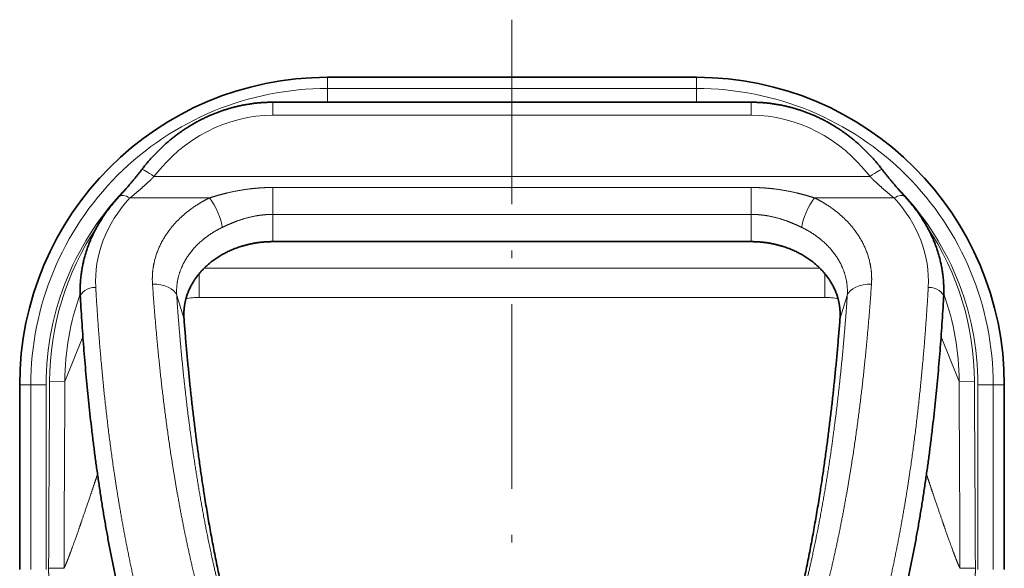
# Model space of a CAD drawing. Extents: x 59 to 359, y 43 to 264.
# Tile 4 of 8: x 59 to 123, y 229 to 264. Entities that reach past the tile are written whole.
import ezdxf

# ---------------------------------------------------------------- set-up
doc = ezdxf.new("R2010")
doc.units = 0
doc.linetypes.add('DASHDOT', pattern=[18.5, 12, -3, 0.5, -3])
doc.layers.get('0').update_dxf_attribs({"lineweight": 13})

# ---------------------------------------------------------------- blocks, each defined once
blk = doc.blocks.new('BLOCK1')
at = {"color": 7, "lineweight": 13, "ltscale": 0.090283}
for p, q in [((-60, -3.61), (-60, 0)), ((60, -3.61), (60, 0)), ((-156.39, -100), (-160, -100)), ((156.39, -100), (160, -100))]:
    blk.add_line(p, q, dxfattribs=at)
at = {"color": 7, "lineweight": 35}
for p, q in [((-60, 0), (0, 0)), ((60, 0), (0, 0)), ((-77.72, -8.09), (0, -8.09)), ((0, -8.09), (77.72, -8.09)), ((-77.72, -53.42), (0, -53.42)), ((77.72, -53.42), (0, -53.42)), ((-160, -160), (-160, -100)), ((160, -160), (160, -100))]:
    blk.add_line(p, q, dxfattribs=at)
at = {"color": 7, "lineweight": 13, "ltscale": 0.112082}
for p, q in [((-60, -3.61), (-60, -8.09)), ((60, -3.61), (60, -8.09))]:
    blk.add_line(p, q, dxfattribs=at)
at = {"color": 7, "lineweight": 13}
for p, q in [((0, -3.61), (-60, -3.61)), ((0, -3.61), (60, -3.61)), ((-77.72, -12.34), (0, -12.34)), ((77.72, -12.34), (0, -12.34)), ((0, -32.28), (-116.35, -32.28)), ((0, -32.28), (116.35, -32.28)), ((-77.72, -35.82), (0, -35.82)), ((77.72, -35.82), (0, -35.82)), ((-98.35, -39.21), (-124.15, -39.21)), ((98.35, -39.21), (124.15, -39.21)), ((-77.72, -44.56), (0, -44.56)), ((77.72, -44.56), (0, -44.56)), ((0, -62.02), (-100.01, -62.02)), ((0, -62.02), (100.01, -62.02)), ((0, -71.54), (-101.63, -71.54)), ((0, -71.54), (101.63, -71.54)), ((-156.39, -100), (-156.39, -160)), ((-151.44, -100), (-151.44, -160)), ((151.44, -100), (151.44, -160)), ((156.39, -100), (156.39, -160))]:
    blk.add_line(p, q, dxfattribs=at)
at = {"color": 7, "lineweight": 13, "ltscale": 0.106217}
for p, q in [((-77.72, -12.34), (-77.72, -8.09)), ((77.72, -12.34), (77.72, -8.09))]:
    blk.add_line(p, q, dxfattribs=at)
at = {"color": 7, "lineweight": 13, "ltscale": 0.218666}
for p, q in [((-77.72, -35.82), (-77.72, -44.56)), ((77.72, -35.82), (77.72, -44.56))]:
    blk.add_line(p, q, dxfattribs=at)
at = {"color": 7, "lineweight": 13, "ltscale": 0.221355}
for p, q in [((-77.72, -53.42), (-77.72, -44.56)), ((77.72, -53.42), (77.72, -44.56))]:
    blk.add_line(p, q, dxfattribs=at)
at = {"color": 7, "lineweight": 13, "ltscale": 0.193955}
for p, q in [((-101.63, -71.54), (-101.63, -63.78)), ((101.63, -71.54), (101.63, -63.78))]:
    blk.add_line(p, q, dxfattribs=at)
at = {"color": 7, "lineweight": 13, "ltscale": 0.200384}
for p, q in [((-106.59, -78.6), (-108.97, -70.94)), ((106.59, -78.6), (108.97, -70.94))]:
    blk.add_line(p, q, dxfattribs=at)
at = {"color": 7, "lineweight": 13, "ltscale": 0.390489}
for p, q in [((-145.32, -98.85), (-139.45, -84.38)), ((145.32, -98.85), (139.45, -84.38))]:
    blk.add_line(p, q, dxfattribs=at)
at = {"color": 7, "lineweight": 13, "ltscale": 0.124344}
for p, q in [((-145.32, -98.85), (-150.29, -98.83)), ((145.32, -98.85), (150.29, -98.83))]:
    blk.add_line(p, q, dxfattribs=at)
at = {"color": 7, "lineweight": 13, "ltscale": 0.123784}
for p, q in [((-156.39, -100), (-151.44, -100)), ((156.39, -100), (151.44, -100))]:
    blk.add_line(p, q, dxfattribs=at)
at = {"color": 7, "lineweight": 13, "ltscale": 0.124899}
for p, q in [((-145.6, -159.63), (-150.59, -159.62)), ((145.6, -159.63), (150.59, -159.62))]:
    blk.add_line(p, q, dxfattribs=at)
at = {"color": 7, "lineweight": 35}
for centre, start, end in [((-60, -100), 90, 180), ((60, -100), 360, 450)]:
    blk.add_arc(centre, 100, start, end, dxfattribs=at)
at = {"color": 7, "lineweight": 13}
for centre, radius, start, end in [((-60, -100), 96.39, 89.9998, 180.0002), ((60, -100), 96.39, 359.9998, 90.0002), ((-60.01, -100), 91.43, 135.0908, 180.0015), ((60.01, -100), 91.43, 359.9985, 44.9098), ((-59.62, -99.17), 90.67, 146.197, 179.7856), ((59.62, -99.17), 90.67, 0.2144, 33.8037), ((-59.49, -99.27), 85.83, 160.3626, 179.7246), ((-101.62, -91.01), 19.47, 90.0306, 102.9151), ((101.62, -91.01), 19.47, 77.0852, 89.9694), ((59.49, -99.27), 85.83, 0.2754, 19.6369)]:
    blk.add_arc(centre, radius, start, end, dxfattribs=at)
for centre, major_axis, ratio, start_param, end_param in [((-77.69, -69.47), (0.18, -57.13), 0.891117, 3.138865, 4.000725), ((77.69, -69.47), (-0.18, -57.13), 0.891117, 2.28246, 3.144321), ((-116.35, -33.03), (3.97, -3.03), 0.119924, 1.662121, 3.141605), ((116.35, -33.03), (3.97, 3.03), 0.119924, 6.283173, 7.762657), ((-124.15, -42.28), (3.66, -3.4), 0.493817, 2.000819, 3.141587), ((124.15, -42.28), (3.66, 3.4), 0.493817, 0.000006, 1.140774), ((-77.57, -66.27), (57.78, -0.12), 0.79053, 2.510237, 3.188143), ((-98.35, -44.12), (3.52, -7.18), 0.322862, 0.715711, 2.153237), ((98.35, -44.12), (-3.52, -7.18), 0.322862, 4.129948, 5.567474), ((77.57, -66.27), (57.78, 0.12), 0.79053, 6.236635, 6.914541), ((-116.84, -72.15), (7.98, 0.55), 0.611699, 0.13553, 1.528957), ((116.84, -72.15), (7.98, -0.55), 0.611699, 1.612635, 3.006063), ((-135.29, -71.34), (4.99, 0.28), 0.611975, 1.536005, 3.141587), ((135.29, -71.34), (4.99, -0.28), 0.611975, 0.000001, 1.605588)]:
    blk.add_ellipse(centre, major_axis=major_axis, ratio=ratio, start_param=start_param, end_param=end_param, dxfattribs=at)
at = {"color": 7, "lineweight": 35}
for points, degree, knots in [([(-77.72, -8.09), (-78.17, -8.09), (-79.06, -8.11), (-80.39, -8.16), (-81.72, -8.25), (-83.05, -8.37), (-84.37, -8.53), (-85.69, -8.72), (-87, -8.95), (-88.26, -9.2), (-89.46, -9.47), (-90.62, -9.76), (-91.76, -10.08), (-92.9, -10.42), (-94.03, -10.79), (-95.15, -11.18), (-96.26, -11.6), (-97.38, -12.05), (-98.51, -12.54), (-99.64, -13.06), (-100.76, -13.61), (-101.87, -14.18), (-102.96, -14.78), (-104.03, -15.4), (-105.09, -16.04), (-106.14, -16.71), (-107.16, -17.4), (-108.17, -18.11), (-109.16, -18.84), (-110.14, -19.59), (-111.09, -20.37), (-112.03, -21.16), (-112.94, -21.97), (-113.84, -22.79), (-114.72, -23.64), (-115.58, -24.5), (-116.42, -25.38), (-117.24, -26.27), (-118.04, -27.18), (-118.83, -28.11), (-119.59, -29.04), (-120.08, -29.68), (-120.32, -30)], 3, [0, 0, 0, 0, 1.336313, 2.66929, 4.001967, 5.334203, 6.665861, 7.9968, 9.326894, 10.656038, 11.8477, 13.03844, 14.228195, 15.416846, 16.604406, 17.790735, 18.975862, 20.15964, 21.409779, 22.658285, 23.905209, 25.150376, 26.393847, 27.635446, 28.87524, 30.113068, 31.349039, 32.582986, 33.815017, 35.044979, 36.272983, 37.49888, 38.722785, 39.944548, 41.164305, 42.381895, 43.597438, 44.810795, 46.022089, 47.231184, 48.438212, 49.643035, 49.643035, 49.643035, 49.643035]), ([(77.72, -8.09), (78.17, -8.09), (79.06, -8.11), (80.39, -8.16), (81.72, -8.25), (83.05, -8.37), (84.37, -8.53), (85.69, -8.72), (87, -8.95), (88.26, -9.2), (89.46, -9.47), (90.62, -9.76), (91.76, -10.08), (92.9, -10.42), (94.03, -10.79), (95.15, -11.18), (96.26, -11.6), (97.38, -12.05), (98.51, -12.54), (99.64, -13.06), (100.76, -13.61), (101.87, -14.18), (102.96, -14.78), (104.03, -15.4), (105.09, -16.04), (106.14, -16.71), (107.16, -17.4), (108.17, -18.11), (109.16, -18.84), (110.14, -19.59), (111.09, -20.37), (112.03, -21.16), (112.94, -21.97), (113.84, -22.79), (114.72, -23.64), (115.58, -24.5), (116.42, -25.38), (117.24, -26.27), (118.04, -27.18), (118.83, -28.11), (119.59, -29.04), (120.08, -29.68), (120.32, -30)], 3, [0, 0, 0, 0, 1.336313, 2.66929, 4.001967, 5.334203, 6.665861, 7.9968, 9.326894, 10.656038, 11.8477, 13.03844, 14.228195, 15.416846, 16.604406, 17.790735, 18.975862, 20.15964, 21.409779, 22.658285, 23.905209, 25.150376, 26.393847, 27.635446, 28.87524, 30.113068, 31.349039, 32.582986, 33.815017, 35.044979, 36.272983, 37.49888, 38.722785, 39.944548, 41.164305, 42.381895, 43.597438, 44.810795, 46.022089, 47.231184, 48.438212, 49.643039, 49.643039, 49.643039, 49.643039]), ([(-120.32, -30), (-120.43, -30.13), (-120.63, -30.4), (-120.95, -30.8), (-121.26, -31.2), (-121.57, -31.6), (-121.89, -31.99), (-122.2, -32.39), (-122.52, -32.77), (-122.84, -33.16), (-123.15, -33.55), (-123.47, -33.93), (-123.79, -34.3), (-124.1, -34.68), (-124.42, -35.05), (-124.73, -35.42), (-125.05, -35.78), (-125.36, -36.14), (-125.67, -36.5), (-125.98, -36.85), (-126.29, -37.2), (-126.6, -37.54), (-126.91, -37.88), (-127.21, -38.22), (-127.51, -38.55), (-127.71, -38.77), (-127.81, -38.87)], 3, [0, 0, 0, 0, 0.509166, 1.017783, 1.525362, 2.031943, 2.537008, 3.040678, 3.542398, 4.042361, 4.539969, 5.035481, 5.528207, 6.018514, 6.505605, 6.989957, 7.47086, 7.948302, 8.422141, 8.89213, 9.358065, 9.819738, 10.276936, 10.72944, 11.177022, 11.619401, 11.619401, 11.619401, 11.619401]), ([(120.32, -30), (120.43, -30.13), (120.63, -30.4), (120.95, -30.8), (121.26, -31.2), (121.57, -31.6), (121.89, -31.99), (122.2, -32.39), (122.52, -32.77), (122.84, -33.16), (123.15, -33.55), (123.47, -33.93), (123.79, -34.3), (124.1, -34.68), (124.42, -35.05), (124.73, -35.42), (125.05, -35.78), (125.36, -36.14), (125.67, -36.5), (125.98, -36.85), (126.29, -37.2), (126.6, -37.54), (126.91, -37.88), (127.21, -38.22), (127.51, -38.55), (127.71, -38.77), (127.81, -38.87)], 3, [0, 0, 0, 0, 0.509166, 1.017783, 1.525362, 2.031943, 2.537008, 3.040678, 3.542398, 4.042361, 4.539969, 5.035481, 5.528207, 6.018514, 6.505605, 6.989957, 7.47086, 7.948302, 8.422141, 8.89213, 9.358065, 9.819738, 10.276936, 10.72944, 11.177022, 11.619433, 11.619433, 11.619433, 11.619433]), ([(-127.81, -38.87), (-128.17, -39.26), (-128.86, -40.02), (-129.86, -41.21), (-130.83, -42.41), (-131.75, -43.64), (-132.63, -44.9), (-133.47, -46.17), (-134.26, -47.47), (-135.01, -48.79), (-135.71, -50.13), (-136.38, -51.5), (-136.99, -52.89), (-137.55, -54.29), (-138.07, -55.71), (-138.53, -57.14), (-138.94, -58.59), (-139.3, -60.03), (-139.6, -61.47), (-139.85, -62.91), (-140.06, -64.35), (-140.2, -65.8), (-140.3, -67.25), (-140.35, -68.71), (-140.34, -70.17), (-140.3, -71.14), (-140.28, -71.62)], 3, [0, 0, 0, 0, 1.557302, 3.107656, 4.651243, 6.188248, 7.718909, 9.243437, 10.762099, 12.275185, 13.800679, 15.321103, 16.836792, 18.348105, 19.855446, 21.359193, 22.859766, 24.357665, 25.818808, 27.277643, 28.735526, 30.192135, 31.648358, 33.104362, 34.560675, 36.017834, 36.017834, 36.017834, 36.017834]), ([(127.81, -38.87), (128.17, -39.26), (128.86, -40.02), (129.86, -41.21), (130.83, -42.41), (131.75, -43.64), (132.63, -44.9), (133.47, -46.17), (134.26, -47.47), (135.01, -48.79), (135.71, -50.13), (136.38, -51.5), (136.99, -52.89), (137.55, -54.29), (138.07, -55.71), (138.53, -57.14), (138.94, -58.59), (139.3, -60.03), (139.6, -61.47), (139.85, -62.91), (140.06, -64.35), (140.2, -65.8), (140.3, -67.25), (140.35, -68.71), (140.34, -70.17), (140.3, -71.14), (140.28, -71.62)], 3, [0, 0, 0, 0, 1.557302, 3.107656, 4.651243, 6.188248, 7.718909, 9.243437, 10.762099, 12.275185, 13.800679, 15.321103, 16.836792, 18.348105, 19.855446, 21.359193, 22.859766, 24.357665, 25.818808, 27.277643, 28.735526, 30.192135, 31.648362, 33.104369, 34.560686, 36.017848, 36.017848, 36.017848, 36.017848]), ([(-106.59, -78.6), (-106.76, -76.28), (-106.6, -73.95), (-106.08, -71.65), (-104.22, -66.81), (-100.93, -62.59), (-98.78, -60.55), (-93.71, -56.91), (-87.71, -54.62), (-84.44, -53.82), (-81.08, -53.42), (-77.72, -53.42)], 5, [0, 0, 0, 0, 0, 0, 19.518194, 19.518194, 19.518194, 42.781991, 42.781991, 42.781991, 67.862663, 67.862663, 67.862663, 67.862663, 67.862663, 67.862663]), ([(106.59, -78.6), (106.76, -76.28), (106.6, -73.95), (106.08, -71.65), (104.22, -66.81), (100.93, -62.59), (98.78, -60.55), (93.71, -56.91), (87.71, -54.62), (84.44, -53.82), (81.08, -53.42), (77.72, -53.42)], 5, [0, 0, 0, 0, 0, 0, 19.518194, 19.518194, 19.518194, 42.781991, 42.781991, 42.781991, 67.862663, 67.862663, 67.862663, 67.862663, 67.862663, 67.862663]), ([(-90.82, -257.19), (-91.77, -255.92), (-93.6, -253.35), (-96.22, -249.44), (-98.69, -245.48), (-101.04, -241.48), (-103.26, -237.45), (-105.37, -233.39), (-107.38, -229.3), (-109.28, -225.18), (-111.1, -221.04), (-112.82, -216.88), (-114.46, -212.7), (-116.02, -208.51), (-117.51, -204.31), (-118.92, -200.1), (-120.27, -195.87), (-121.55, -191.64), (-122.77, -187.41), (-123.94, -183.16), (-125.05, -178.91), (-126.11, -174.65), (-127.12, -170.39), (-128.09, -166.12), (-129.01, -161.84), (-129.88, -157.57), (-130.71, -153.29), (-131.51, -149), (-132.26, -144.72), (-132.98, -140.43), (-133.66, -136.14), (-134.3, -131.85), (-134.92, -127.56), (-135.5, -123.27), (-136.05, -118.97), (-136.57, -114.67), (-137.06, -110.37), (-137.52, -106.07), (-137.96, -101.77), (-138.37, -97.47), (-138.75, -93.17), (-139.11, -88.86), (-139.44, -84.56), (-139.74, -80.25), (-140.02, -75.94), (-140.2, -73.06), (-140.28, -71.62)], 3, [0, 0, 0, 0, 4.749139, 9.455459, 14.122853, 18.755517, 23.357827, 27.934583, 32.490576, 37.027515, 41.546239, 46.048207, 50.534218, 55.00513, 59.461896, 63.905475, 68.336916, 72.757403, 77.167824, 81.569548, 85.963694, 90.351468, 94.733529, 99.109932, 103.48044, 107.846194, 112.206059, 116.561581, 120.911952, 125.258583, 129.600823, 133.940017, 138.275666, 142.608946, 146.939377, 151.267987, 155.594335, 159.919193, 164.242242, 168.564296, 172.885072, 177.205121, 181.524005, 185.84226, 190.159909, 194.483535, 194.483535, 194.483535, 194.483535]), ([(90.82, -257.19), (91.77, -255.92), (93.6, -253.35), (96.22, -249.44), (98.69, -245.48), (101.04, -241.48), (103.26, -237.45), (105.37, -233.39), (107.38, -229.3), (109.28, -225.18), (111.1, -221.04), (112.82, -216.88), (114.46, -212.7), (116.02, -208.51), (117.51, -204.31), (118.92, -200.1), (120.27, -195.87), (121.55, -191.64), (122.77, -187.41), (123.94, -183.16), (125.05, -178.91), (126.11, -174.65), (127.12, -170.39), (128.09, -166.12), (129.01, -161.84), (129.88, -157.57), (130.71, -153.29), (131.51, -149), (132.26, -144.72), (132.98, -140.43), (133.66, -136.14), (134.3, -131.85), (134.92, -127.56), (135.5, -123.27), (136.05, -118.97), (136.57, -114.67), (137.06, -110.37), (137.52, -106.07), (137.96, -101.77), (138.37, -97.47), (138.75, -93.17), (139.11, -88.86), (139.44, -84.56), (139.74, -80.25), (140.02, -75.94), (140.2, -73.06), (140.28, -71.62)], 3, [0, 0, 0, 0, 4.749139, 9.455459, 14.122853, 18.755517, 23.357827, 27.934583, 32.490576, 37.027515, 41.546239, 46.048207, 50.534218, 55.00513, 59.461896, 63.905475, 68.336916, 72.757403, 77.167824, 81.569548, 85.963694, 90.351468, 94.733529, 99.109932, 103.48044, 107.846194, 112.206059, 116.561581, 120.911952, 125.258583, 129.600823, 133.940017, 138.275666, 142.608946, 146.939377, 151.267987, 155.594335, 159.919193, 164.242242, 168.564296, 172.885072, 177.205121, 181.524002, 185.842253, 190.159899, 194.483522, 194.483522, 194.483522, 194.483522]), ([(-106.59, -78.6), (-105.12, -97.72), (-103.09, -116.81), (-100.47, -135.71), (-96.36, -158.76), (-90.66, -181.52), (-89.59, -185.58), (-88.45, -189.63), (-87.25, -193.66)], 5, [0, 0, 0, 0, 0, 0, 151.495834, 151.495834, 151.495834, 184.537416, 184.537416, 184.537416, 184.537416, 184.537416, 184.537416]), ([(106.59, -78.6), (105.12, -97.72), (103.09, -116.81), (100.47, -135.71), (96.36, -158.76), (90.66, -181.52), (89.59, -185.58), (88.45, -189.63), (87.25, -193.66)], 5, [0, 0, 0, 0, 0, 0, 151.495073, 151.495073, 151.495073, 184.536081, 184.536081, 184.536081, 184.536081, 184.536081, 184.536081])]:
    blk.add_open_spline(points, degree=degree, knots=knots, dxfattribs=at)
at = {"color": 7, "lineweight": 13}
for points, knots in [([(-124.15, -39.21), (-122.92, -38.22), (-121.68, -37.18), (-120.44, -36.09), (-118.86, -34.68), (-117.3, -33.2), (-116.98, -32.89), (-116.66, -32.59), (-116.35, -32.28)], [0, 0, 0, 0, 0, 0, 16.61014, 16.61014, 16.61014, 20.851973, 20.851973, 20.851973, 20.851973, 20.851973, 20.851973]), ([(124.15, -39.21), (122.92, -38.22), (121.68, -37.18), (120.44, -36.09), (118.86, -34.68), (117.3, -33.2), (116.98, -32.89), (116.66, -32.59), (116.35, -32.28)], [0, 0, 0, 0, 0, 0, 16.61014, 16.61014, 16.61014, 20.851973, 20.851973, 20.851973, 20.851973, 20.851973, 20.851973]), ([(-98.35, -39.21), (-96.42, -38.6), (-94.45, -38.03), (-92.44, -37.52), (-88.55, -36.7), (-84.57, -36.16), (-82.66, -35.97), (-80.52, -35.85), (-78.39, -35.82), (-78.17, -35.82), (-77.95, -35.82), (-77.74, -35.82), (-77.73, -35.82), (-77.73, -35.82), (-77.72, -35.82)], [0, 0, 0, 0, 0, 0, 17.260839, 17.260839, 17.260839, 32.991102, 32.991102, 32.991102, 34.743084, 34.743084, 34.743084, 34.780795, 34.780795, 34.780795, 34.780795, 34.780795, 34.780795]), ([(98.35, -39.21), (96.42, -38.6), (94.45, -38.03), (92.44, -37.52), (88.55, -36.7), (84.57, -36.16), (82.66, -35.97), (80.52, -35.85), (78.39, -35.82), (78.17, -35.82), (77.95, -35.82), (77.74, -35.82), (77.73, -35.82), (77.73, -35.82), (77.72, -35.82)], [0, 0, 0, 0, 0, 0, 17.260839, 17.260839, 17.260839, 32.991102, 32.991102, 32.991102, 34.743084, 34.743084, 34.743084, 34.780795, 34.780795, 34.780795, 34.780795, 34.780795, 34.780795]), ([(-116.84, -67.24), (-117.02, -64.5), (-116.83, -61.73), (-116.24, -59), (-114.32, -53.69), (-110.97, -48.83), (-108.96, -46.57), (-105.7, -43.63), (-101.91, -41.15), (-100.76, -40.46), (-99.57, -39.81), (-98.35, -39.21)], [52.910444, 52.910444, 52.910444, 52.910444, 52.910444, 52.910444, 75.413351, 75.413351, 75.413351, 97.951161, 97.951161, 97.951161, 107.300995, 107.300995, 107.300995, 107.300995, 107.300995, 107.300995]), ([(116.84, -67.24), (117.02, -64.5), (116.83, -61.73), (116.24, -59), (114.32, -53.69), (110.97, -48.83), (108.96, -46.57), (105.7, -43.63), (101.91, -41.15), (100.76, -40.46), (99.57, -39.81), (98.35, -39.21)], [52.910444, 52.910444, 52.910444, 52.910444, 52.910444, 52.910444, 75.413351, 75.413351, 75.413351, 97.951161, 97.951161, 97.951161, 107.300995, 107.300995, 107.300995, 107.300995, 107.300995, 107.300995]), ([(-94.17, -48.79), (-92.64, -48.05), (-91.07, -47.35), (-89.47, -46.72), (-86.37, -45.68), (-83.18, -45), (-81.65, -44.76), (-79.94, -44.6), (-78.23, -44.57), (-78.06, -44.57), (-77.89, -44.56), (-77.72, -44.56)], [0, 0, 0, 0, 0, 0, 16.296925, 16.296925, 16.296925, 30.972946, 30.972946, 30.972946, 32.601142, 32.601142, 32.601142, 32.601142, 32.601142, 32.601142]), ([(94.17, -48.79), (92.64, -48.05), (91.07, -47.35), (89.47, -46.72), (86.37, -45.68), (83.18, -45), (81.65, -44.76), (79.94, -44.6), (78.23, -44.57), (78.06, -44.57), (77.89, -44.56), (77.72, -44.56)], [0, 0, 0, 0, 0, 0, 16.296925, 16.296925, 16.296925, 30.972946, 30.972946, 30.972946, 32.601142, 32.601142, 32.601142, 32.601142, 32.601142, 32.601142]), ([(-108.97, -70.94), (-109.19, -67.6), (-108.69, -64.23), (-107.45, -60.98), (-104.43, -56.2), (-100.02, -52.29), (-98.2, -50.96), (-96.24, -49.79), (-94.17, -48.79)], [0, 0, 0, 0, 0, 0, 38.386638, 38.386638, 38.386638, 61.336047, 61.336047, 61.336047, 61.336047, 61.336047, 61.336047]), ([(108.97, -70.94), (109.19, -67.6), (108.69, -64.23), (107.45, -60.98), (104.43, -56.2), (100.02, -52.29), (98.2, -50.96), (96.24, -49.79), (94.17, -48.79)], [0, 0, 0, 0, 0, 0, 38.386638, 38.386638, 38.386638, 61.336047, 61.336047, 61.336047, 61.336047, 61.336047, 61.336047]), ([(0, -294.05), (-0.29, -294.05), (-0.59, -294.05), (-0.88, -294.05), (-7.5, -294), (-14.1, -293.57), (-20.34, -292.78), (-29.38, -290.96), (-38.01, -288.21), (-40.73, -287.23), (-48.35, -284.15), (-55.44, -280.35), (-59.8, -277.6), (-64.64, -274.08), (-69.13, -270.29), (-69.82, -269.7), (-71.21, -268.47), (-72.56, -267.22), (-73.25, -266.58), (-78.62, -261.4), (-83.47, -255.86), (-87.33, -250.8), (-92.28, -243.53), (-96.65, -236.04), (-97.86, -233.88), (-101.01, -228.01), (-103.88, -222.03), (-105.59, -218.23), (-109.77, -208.29), (-113.37, -198.2), (-115.39, -191.96), (-117.77, -183.91), (-119.89, -175.82), (-120.35, -174.03), (-123.98, -159.51), (-126.88, -144.85), (-128.99, -131.98), (-131.67, -112.17), (-133.59, -92.29), (-134.17, -85.36), (-134.72, -77.78), (-135.17, -70.2), (-135.21, -69.55), (-135.25, -68.92), (-135.29, -68.28)], [97.697107, 97.697107, 97.697107, 97.697107, 97.697107, 97.697107, 99.782756, 99.782756, 99.782756, 144.814534, 144.814534, 144.814534, 166.204498, 166.204498, 166.204498, 205.806443, 205.806443, 205.806443, 213.100583, 213.100583, 213.100583, 220.66042, 220.66042, 220.66042, 273.511673, 273.511673, 273.511673, 294.774404, 294.774404, 294.774404, 330.952542, 330.952542, 330.952542, 388.773288, 388.773288, 388.773288, 405.165681, 405.165681, 405.165681, 521.695545, 521.695545, 521.695545, 584.035393, 584.035393, 584.035393, 589.777328, 589.777328, 589.777328, 589.777328, 589.777328, 589.777328]), ([(0, -277.11), (-0.05, -277.11), (-0.1, -277.11), (-0.15, -277.11), (-3.72, -277.11), (-7.3, -276.97), (-10.85, -276.69), (-16.58, -275.98), (-22.22, -274.79), (-24.35, -274.26), (-30.14, -272.62), (-35.65, -270.45), (-38.99, -268.86), (-43.61, -266.31), (-47.87, -263.45), (-49.17, -262.54), (-51.82, -260.56), (-54.33, -258.48), (-55.61, -257.37), (-60.64, -252.76), (-65.11, -247.84), (-68.2, -244.01), (-71.72, -239.16), (-74.92, -234.22), (-75.53, -233.26), (-76.75, -231.28), (-77.93, -229.29), (-78.53, -228.26), (-82.62, -221.05), (-86.2, -213.69), (-88.96, -207.32), (-92.9, -197.22), (-96.3, -187.02), (-97.48, -183.28), (-99.28, -177.2), (-100.95, -171.09), (-101.56, -168.75), (-105.03, -155.12), (-107.86, -141.42), (-109.85, -130.07), (-112.71, -110.88), (-114.83, -91.64), (-115.58, -83.79), (-116.25, -75.77), (-116.8, -67.74), (-116.81, -67.57), (-116.83, -67.41), (-116.84, -67.24)], [85.727131, 85.727131, 85.727131, 85.727131, 85.727131, 85.727131, 86.057907, 86.057907, 86.057907, 109.792193, 109.792193, 109.792193, 124.534773, 124.534773, 124.534773, 150.224759, 150.224759, 150.224759, 161.840134, 161.840134, 161.840134, 174.670513, 174.670513, 174.670513, 213.778591, 213.778591, 213.778591, 223.126736, 223.126736, 223.126736, 233.057322, 233.057322, 233.057322, 292.380738, 292.380738, 292.380738, 326.509079, 326.509079, 326.509079, 347.799006, 347.799006, 347.799006, 449.967069, 449.967069, 449.967069, 520.212558, 520.212558, 520.212558, 521.682894, 521.682894, 521.682894, 521.682894, 521.682894, 521.682894]), ([(0, -277.11), (0.05, -277.11), (0.1, -277.11), (0.15, -277.11), (3.72, -277.11), (7.3, -276.97), (10.85, -276.69), (16.58, -275.98), (22.22, -274.79), (24.35, -274.26), (30.14, -272.62), (35.65, -270.45), (38.99, -268.86), (43.61, -266.31), (47.87, -263.45), (49.17, -262.54), (51.82, -260.56), (54.33, -258.48), (55.61, -257.37), (60.64, -252.76), (65.11, -247.84), (68.2, -244.01), (71.72, -239.16), (74.92, -234.22), (75.53, -233.26), (76.75, -231.28), (77.93, -229.29), (78.53, -228.26), (82.62, -221.05), (86.2, -213.69), (88.96, -207.32), (92.9, -197.22), (96.3, -187.02), (97.48, -183.28), (99.28, -177.2), (100.95, -171.09), (101.56, -168.75), (105.03, -155.12), (107.86, -141.42), (109.85, -130.07), (112.71, -110.88), (114.83, -91.64), (115.58, -83.79), (116.25, -75.77), (116.8, -67.74), (116.81, -67.57), (116.83, -67.41), (116.84, -67.24)], [85.727131, 85.727131, 85.727131, 85.727131, 85.727131, 85.727131, 86.057907, 86.057907, 86.057907, 109.792193, 109.792193, 109.792193, 124.534773, 124.534773, 124.534773, 150.224759, 150.224759, 150.224759, 161.840134, 161.840134, 161.840134, 174.670513, 174.670513, 174.670513, 213.778591, 213.778591, 213.778591, 223.126736, 223.126736, 223.126736, 233.057322, 233.057322, 233.057322, 292.380738, 292.380738, 292.380738, 326.509079, 326.509079, 326.509079, 347.799006, 347.799006, 347.799006, 449.967069, 449.967069, 449.967069, 520.212558, 520.212558, 520.212558, 521.682894, 521.682894, 521.682894, 521.682894, 521.682894, 521.682894]), ([(0, -294.05), (0.29, -294.05), (0.59, -294.05), (0.88, -294.05), (7.5, -294), (14.1, -293.57), (20.34, -292.78), (29.38, -290.96), (38.01, -288.21), (40.73, -287.23), (48.35, -284.15), (55.44, -280.35), (59.8, -277.6), (64.64, -274.08), (69.13, -270.29), (69.82, -269.7), (71.21, -268.47), (72.56, -267.22), (73.25, -266.58), (78.62, -261.4), (83.47, -255.86), (87.33, -250.8), (92.28, -243.53), (96.65, -236.04), (97.86, -233.88), (101.01, -228.01), (103.88, -222.03), (105.59, -218.23), (109.77, -208.29), (113.37, -198.2), (115.39, -191.96), (117.77, -183.91), (119.89, -175.82), (120.35, -174.03), (123.98, -159.51), (126.88, -144.85), (128.99, -131.98), (131.67, -112.17), (133.59, -92.29), (134.17, -85.36), (134.72, -77.78), (135.17, -70.2), (135.21, -69.55), (135.25, -68.92), (135.29, -68.28)], [97.697107, 97.697107, 97.697107, 97.697107, 97.697107, 97.697107, 99.782756, 99.782756, 99.782756, 144.814534, 144.814534, 144.814534, 166.204498, 166.204498, 166.204498, 205.806443, 205.806443, 205.806443, 213.100583, 213.100583, 213.100583, 220.66042, 220.66042, 220.66042, 273.511673, 273.511673, 273.511673, 294.774404, 294.774404, 294.774404, 330.952542, 330.952542, 330.952542, 388.773288, 388.773288, 388.773288, 405.165681, 405.165681, 405.165681, 521.695545, 521.695545, 521.695545, 584.035393, 584.035393, 584.035393, 589.777328, 589.777328, 589.777328, 589.777328, 589.777328, 589.777328]), ([(-89.05, -188.18), (-90.08, -184.94), (-91.06, -181.69), (-92, -178.43), (-94.96, -167.61), (-97.49, -156.71), (-99.07, -149.08), (-101.76, -134.67), (-103.94, -120.2), (-104.86, -113.39), (-106.36, -101.09), (-107.57, -88.76), (-108.06, -83.25), (-108.52, -77.49), (-108.92, -71.71), (-108.94, -71.46), (-108.96, -71.2), (-108.97, -70.94)], [0, 0, 0, 0, 0, 0, 34.606766, 34.606766, 34.606766, 114.377335, 114.377335, 114.377335, 184.892679, 184.892679, 184.892679, 241.659132, 241.659132, 241.659132, 244.305268, 244.305268, 244.305268, 244.305268, 244.305268, 244.305268]), ([(89.05, -188.18), (90.08, -184.94), (91.06, -181.69), (92, -178.43), (94.96, -167.61), (97.49, -156.71), (99.07, -149.08), (101.76, -134.67), (103.94, -120.19), (104.86, -113.39), (106.36, -101.09), (107.57, -88.76), (108.06, -83.25), (108.52, -77.48), (108.92, -71.71), (108.94, -71.46), (108.96, -71.2), (108.97, -70.94)], [0, 0, 0, 0, 0, 0, 34.607171, 34.607171, 34.607171, 114.378648, 114.378648, 114.378648, 184.894111, 184.894111, 184.894111, 241.656545, 241.656545, 241.656545, 244.301586, 244.301586, 244.301586, 244.301586, 244.301586, 244.301586]), ([(-150.29, -98.83), (-150.32, -107.38), (-150.37, -115.92), (-150.42, -124.37), (-150.5, -136.3), (-150.55, -148.23), (-150.57, -151.63), (-150.58, -155.27), (-150.59, -158.9), (-150.59, -159.14), (-150.59, -159.38), (-150.59, -159.62)], [102.902825, 102.902825, 102.902825, 102.902825, 102.902825, 102.902825, 162.87439, 162.87439, 162.87439, 186.779543, 186.779543, 186.779543, 188.460962, 188.460962, 188.460962, 188.460962, 188.460962, 188.460962]), ([(-145.32, -98.85), (-145.34, -107.4), (-145.39, -115.95), (-145.44, -124.33), (-145.5, -136.21), (-145.56, -148.09), (-145.57, -151.43), (-145.58, -155.08), (-145.59, -158.72), (-145.6, -159.03), (-145.6, -159.33), (-145.6, -159.63)], [0, 0, 0, 0, 0, 0, 73.640965, 73.640965, 73.640965, 102.498636, 102.498636, 102.498636, 105.120392, 105.120392, 105.120392, 105.120392, 105.120392, 105.120392]), ([(145.32, -98.85), (145.34, -107.4), (145.39, -115.95), (145.44, -124.33), (145.5, -136.21), (145.56, -148.09), (145.57, -151.43), (145.58, -155.08), (145.59, -158.72), (145.6, -159.03), (145.6, -159.33), (145.6, -159.63)], [0, 0, 0, 0, 0, 0, 73.640965, 73.640965, 73.640965, 102.498636, 102.498636, 102.498636, 105.120392, 105.120392, 105.120392, 105.120392, 105.120392, 105.120392]), ([(150.29, -98.83), (150.32, -107.38), (150.37, -115.92), (150.42, -124.37), (150.5, -136.3), (150.55, -148.23), (150.57, -151.63), (150.58, -155.27), (150.59, -158.9), (150.59, -159.14), (150.59, -159.38), (150.59, -159.62)], [102.902825, 102.902825, 102.902825, 102.902825, 102.902825, 102.902825, 162.87439, 162.87439, 162.87439, 186.779543, 186.779543, 186.779543, 188.460962, 188.460962, 188.460962, 188.460962, 188.460962, 188.460962]), ([(-145.6, -159.63), (-145.32, -159.06), (-145, -158.35), (-144.63, -157.45), (-143.73, -155.15), (-142.51, -151.79), (-141.79, -149.77), (-140.46, -145.98), (-138.92, -141.5), (-138.28, -139.65), (-137.21, -136.49), (-136.07, -133.13), (-135.62, -131.8), (-135.17, -130.45), (-134.7, -129.07)], [0, 0, 0, 0, 0, 0, 56.60955, 56.60955, 56.60955, 115.672527, 115.672527, 115.672527, 153.621939, 153.621939, 153.621939, 177.637818, 177.637818, 177.637818, 177.637818, 177.637818, 177.637818]), ([(145.6, -159.63), (145.32, -159.06), (145, -158.35), (144.63, -157.45), (143.73, -155.15), (142.51, -151.79), (141.79, -149.77), (140.46, -145.98), (138.92, -141.5), (138.28, -139.65), (137.21, -136.49), (136.07, -133.13), (135.62, -131.8), (135.17, -130.45), (134.7, -129.07)], [0, 0, 0, 0, 0, 0, 56.60955, 56.60955, 56.60955, 115.672527, 115.672527, 115.672527, 153.621939, 153.621939, 153.621939, 177.637854, 177.637854, 177.637854, 177.637854, 177.637854, 177.637854]), ([(-150.59, -159.62), (-150.6, -160.68), (-150.58, -161.75), (-150.55, -162.81), (-150.46, -165.3), (-150.33, -167.79), (-150.24, -169.2), (-150.07, -171.65), (-149.87, -174.1), (-149.79, -175.12), (-149.6, -177.19), (-149.41, -179.25), (-149.31, -180.28), (-148.78, -185.57), (-148.18, -190.82), (-147.65, -195.03), (-146.89, -200.82), (-146.05, -206.65), (-145.81, -208.24), (-144.35, -217.98), (-142.71, -227.71), (-141.23, -235.84), (-139.16, -246.24), (-136.89, -256.58), (-136.37, -258.88), (-133.47, -271.5), (-130.22, -284.03), (-127.32, -294.19), (-123.05, -307.7), (-118.15, -320.97), (-116.86, -324.32), (-113.94, -331.65), (-110.78, -338.89), (-108.98, -342.8), (-107.1, -346.68), (-105.13, -350.51)], [129.180864, 129.180864, 129.180864, 129.180864, 129.180864, 129.180864, 141.314044, 141.314044, 141.314044, 157.250625, 157.250625, 157.250625, 168.8622, 168.8622, 168.8622, 180.4392, 180.4392, 180.4392, 228.419721, 228.419721, 228.419721, 246.269867, 246.269867, 246.269867, 338.300221, 338.300221, 338.300221, 364.721753, 364.721753, 364.721753, 483.149777, 483.149777, 483.149777, 523.347362, 523.347362, 523.347362, 571.727347, 571.727347, 571.727347, 571.727347, 571.727347, 571.727347]), ([(150.59, -159.62), (150.6, -160.68), (150.58, -161.75), (150.55, -162.81), (150.46, -165.3), (150.33, -167.79), (150.24, -169.2), (150.07, -171.65), (149.87, -174.1), (149.79, -175.12), (149.6, -177.19), (149.41, -179.25), (149.31, -180.28), (148.78, -185.57), (148.18, -190.82), (147.65, -195.03), (146.89, -200.82), (146.05, -206.65), (145.81, -208.24), (144.35, -217.98), (142.71, -227.71), (141.23, -235.84), (139.16, -246.24), (136.89, -256.58), (136.37, -258.88), (133.47, -271.5), (130.22, -284.03), (127.32, -294.19), (123.05, -307.7), (118.15, -320.97), (116.86, -324.32), (113.94, -331.65), (110.78, -338.89), (108.98, -342.8), (107.1, -346.68), (105.13, -350.51)], [129.180864, 129.180864, 129.180864, 129.180864, 129.180864, 129.180864, 141.314044, 141.314044, 141.314044, 157.250625, 157.250625, 157.250625, 168.8622, 168.8622, 168.8622, 180.4392, 180.4392, 180.4392, 228.419721, 228.419721, 228.419721, 246.269867, 246.269867, 246.269867, 338.300221, 338.300221, 338.300221, 364.721753, 364.721753, 364.721753, 483.149777, 483.149777, 483.149777, 523.347362, 523.347362, 523.347362, 571.727347, 571.727347, 571.727347, 571.727347, 571.727347, 571.727347])]:
    blk.add_open_spline(points, degree=5, knots=knots, dxfattribs=at)

msp = doc.modelspace()

# ---------------------------------------------------------------- linework, layer by layer
at = {"color": 7, "linetype": 'DASHDOT', "lineweight": 13}
msp.add_line((91.449, 264.354), (91.449, 165.892), dxfattribs=at)

# ---------------------------------------------------------------- block references
at = {"lineweight": 0, "xscale": 0.2, "yscale": 0.2, "zscale": 0.2}
msp.add_blockref('BLOCK1', (91.449, 260.606), dxfattribs=at)

doc.saveas('drawing.dxf')
